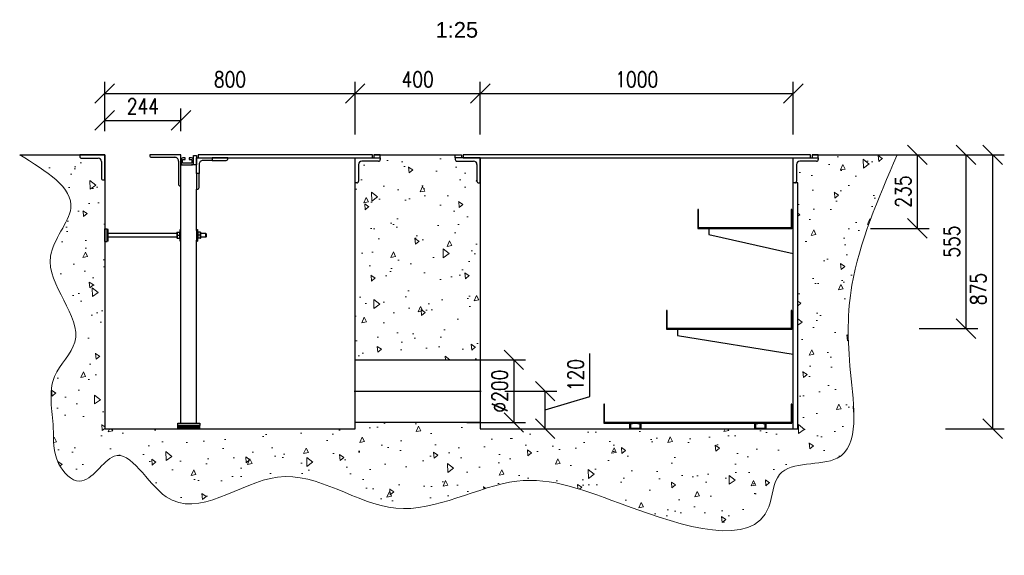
# Model space of a CAD drawing. Header units: millimetres. Extents: x 2241524 to 2686701, y -1965833 to -1461615.
# Tile 131 of 143: x 2332242 to 2335388, y -1946547 to -1944836. Entities that reach past the tile are written whole.
import ezdxf
from ezdxf.enums import TextEntityAlignment as Align

# ---------------------------------------------------------------- set-up
doc = ezdxf.new("R2010")
doc.units = ezdxf.units.MM
doc.header["$LTSCALE"] = 100
doc.linetypes.add('HIDDEN', pattern=[9.525, 6.35, -3.175])
doc.layers.get('Defpoints').update_dxf_attribs({"color": 132})
for name, color, linetype, lineweight in [('CA_PODLAHA KOTY', 12, 'Continuous', 25), ('CA_PODLAHA OBRYS', 12, 'Continuous', 25), ('CA_SRAFY', 9, 'Continuous', 13)]:
    doc.layers.add(name, color=color, linetype=linetype, lineweight=lineweight)
doc.styles.add('ROMANS', font='romans.shx', dxfattribs={"width": 0.8})
doc.styles.get("Standard").update_dxf_attribs({"font": 'arial.ttf', "width": 0.8})
doc.dimstyles.new('CA_25', dxfattribs={"dimscale": 25, "dimtxt": 2, "dimasz": 2.5, "dimexe": 1.5, "dimexo": 3, "dimgap": 0.8, "dimtad": 1, "dimdec": 1, "dimrnd": 1, "dimdsep": 46, "dimtxsty": 'ROMANS', "dimblk1": 'OBLIQUE', "dimblk2": 'OBLIQUE', "dimsah": 1, "dimcen": -2.5, "dimclrd": 256, "dimclre": 256, "dimclrt": 256, "dimadec": 0, "dimazin": 2, "dimtfac": 0.714286, "dimtdec": 1, "dimtmove": 1, "dimatfit": 3, "dimldrblk": 'DOTSMALL', "dimfxl": 6, "dimfxlon": 1, "dimtvp": 1.142857, "dimtolj": 1, "dimarcsym": 0})

# ---------------------------------------------------------------- blocks, each defined once
blk = doc.blocks.new('_Oblique')
at = {"color": 0, "linetype": 'ByBlock', "lineweight": -2}
blk.add_line((-0.5, -0.5), (0.5, 0.5), dxfattribs=at)
blk = doc.blocks.new('*D1604')
at = {"layer": 'CA_PODLAHA KOTY', "lineweight": -2, "transparency": 16777216}
for p, q in [((2332513.5, -1945193), (2332513.5, -1945120.5)), ((2332757, -1945193), (2332757, -1945120.5)), ((2332513.5, -1945158), (2332757, -1945158))]:
    blk.add_line(p, q, dxfattribs=at)
at = {"layer": 'Defpoints', "color": 0, "transparency": 16777216}
for p in [(2332757, -1945158), (2332513.5, -1945268), (2332757, -1945268)]:
    blk.add_point(p, dxfattribs=at)
at = {"layer": 'CA_PODLAHA KOTY', "lineweight": -2, "transparency": 16777216, "xscale": 62.5, "yscale": 62.5, "zscale": 62.5, "rotation": 180}
blk.add_blockref('_Oblique', (2332513.5, -1945158), dxfattribs=at)
at = {"layer": 'CA_PODLAHA KOTY', "lineweight": -2, "transparency": 16777216, "xscale": 62.5, "yscale": 62.5, "zscale": 62.5}
blk.add_blockref('_Oblique', (2332757, -1945158), dxfattribs=at)
at = {"layer": 'CA_PODLAHA KOTY', "transparency": 16777216, "insert": (2332635.3, -1945113), "char_height": 50, "attachment_point": 5, "style": 'ROMANS'}
blk.add_mtext('\\A1;244', dxfattribs=at)
blk = doc.blocks.new('_DotSmall')
at = {"color": 0, "linetype": 'ByBlock', "const_width": 0.5}
blk.add_lwpolyline([(-0.0625, 0, 1), (0.0625, 0, 1)], format="xyb", close=True, dxfattribs=at)
blk = doc.blocks.new('*D1605')
at = {"layer": 'CA_PODLAHA KOTY', "lineweight": -2, "transparency": 16777216}
for p, q in [((2334984.5, -1945268), (2335147.5, -1945268)), ((2335110, -1945268), (2335110, -1945503)), ((2334960, -1945503), (2335147.5, -1945503))]:
    blk.add_line(p, q, dxfattribs=at)
at = {"layer": 'Defpoints', "color": 0, "transparency": 16777216}
for p in [(2334909.5, -1945268), (2334708.5, -1945503), (2335110, -1945503)]:
    blk.add_point(p, dxfattribs=at)
at = {"layer": 'CA_PODLAHA KOTY', "lineweight": -2, "transparency": 16777216, "xscale": 62.5, "yscale": 62.5, "zscale": 62.5}
for p, rotation in [((2335110, -1945268), 90), ((2335110, -1945503), 270)]:
    blk.add_blockref('_Oblique', p, dxfattribs=dict(at, rotation=rotation))
at = {"layer": 'CA_PODLAHA KOTY', "transparency": 16777216, "insert": (2335065, -1945385.5), "char_height": 50, "attachment_point": 5, "rotation": 90, "style": 'ROMANS'}
blk.add_mtext('\\A1;235', dxfattribs=at)
blk = doc.blocks.new('*D1606')
at = {"layer": 'CA_PODLAHA KOTY', "lineweight": -2, "transparency": 16777216}
for p, q in [((2335115.5, -1945268), (2335303, -1945268)), ((2335265.5, -1945268), (2335265.5, -1945823)), ((2335115.5, -1945823), (2335303, -1945823))]:
    blk.add_line(p, q, dxfattribs=at)
at = {"layer": 'Defpoints', "color": 0, "transparency": 16777216}
for p in [(2334793.5, -1945268), (2334706.5, -1945823), (2335265.5, -1945823)]:
    blk.add_point(p, dxfattribs=at)
at = {"layer": 'CA_PODLAHA KOTY', "lineweight": -2, "transparency": 16777216, "xscale": 62.5, "yscale": 62.5, "zscale": 62.5}
for p, rotation in [((2335265.5, -1945268), 90), ((2335265.5, -1945823), 270)]:
    blk.add_blockref('_Oblique', p, dxfattribs=dict(at, rotation=rotation))
at = {"layer": 'CA_PODLAHA KOTY', "transparency": 16777216, "insert": (2335220.5, -1945545.5), "char_height": 50, "attachment_point": 5, "rotation": 90, "style": 'ROMANS'}
blk.add_mtext('\\A1;555', dxfattribs=at)
blk = doc.blocks.new('*D1607')
at = {"layer": 'CA_PODLAHA KOTY', "lineweight": -2, "transparency": 16777216}
for p, q in [((2335200.4, -1945268), (2335387.9, -1945268)), ((2335350.4, -1945268), (2335350.4, -1946143)), ((2335200.4, -1946143), (2335387.9, -1946143))]:
    blk.add_line(p, q, dxfattribs=at)
at = {"layer": 'Defpoints', "color": 0, "transparency": 16777216}
for p in [(2334909.5, -1945268), (2334728.5, -1946143), (2335350.4, -1946143)]:
    blk.add_point(p, dxfattribs=at)
at = {"layer": 'CA_PODLAHA KOTY', "lineweight": -2, "transparency": 16777216, "xscale": 62.5, "yscale": 62.5, "zscale": 62.5}
for p, rotation in [((2335350.4, -1945268), 90), ((2335350.4, -1946143), 270)]:
    blk.add_blockref('_Oblique', p, dxfattribs=dict(at, rotation=rotation))
at = {"layer": 'CA_PODLAHA KOTY', "transparency": 16777216, "insert": (2335305.4, -1945696.8), "char_height": 50, "attachment_point": 5, "rotation": 90, "style": 'ROMANS'}
blk.add_mtext('\\A1;875', dxfattribs=at)
blk = doc.blocks.new('*D1608')
at = {"layer": 'CA_PODLAHA KOTY', "lineweight": -2, "transparency": 16777216}
for p, q in [((2334063.1, -1946040.2), (2334063.1, -1945903.1)), ((2333791.5, -1946023), (2333958.1, -1946023)), ((2333920.6, -1946143), (2333920.6, -1946023)), ((2333920.6, -1946083), (2334063.1, -1946040.2)), ((2333875.6, -1946143), (2333958.1, -1946143))]:
    blk.add_line(p, q, dxfattribs=at)
at = {"layer": 'Defpoints', "color": 0, "transparency": 16777216}
for p in [(2333716.5, -1946023), (2333920.6, -1946023), (2333800.6, -1946143)]:
    blk.add_point(p, dxfattribs=at)
at = {"layer": 'CA_PODLAHA KOTY', "lineweight": -2, "transparency": 16777216, "xscale": 62.5, "yscale": 62.5, "zscale": 62.5}
for p, rotation in [((2333920.6, -1946023), 90), ((2333920.6, -1946143), 270)]:
    blk.add_blockref('_Oblique', p, dxfattribs=dict(at, rotation=rotation))
at = {"layer": 'CA_PODLAHA KOTY', "transparency": 16777216, "insert": (2334018.1, -1945971.6), "char_height": 50, "attachment_point": 5, "rotation": 90, "style": 'ROMANS'}
blk.add_mtext('\\A1;120', dxfattribs=at)
blk = doc.blocks.new('*D1609')
at = {"layer": 'CA_PODLAHA KOTY', "lineweight": -2, "transparency": 16777216}
for p, q in [((2333670.6, -1945923), (2333858.1, -1945923)), ((2333820.6, -1945923), (2333820.6, -1946123)), ((2333670.6, -1946123), (2333858.1, -1946123))]:
    blk.add_line(p, q, dxfattribs=at)
at = {"layer": 'Defpoints', "color": 0, "transparency": 16777216}
for p in [(2333572.3, -1945923), (2333572.3, -1946123), (2333820.6, -1946123)]:
    blk.add_point(p, dxfattribs=at)
at = {"layer": 'CA_PODLAHA KOTY', "lineweight": -2, "transparency": 16777216, "xscale": 62.5, "yscale": 62.5, "zscale": 62.5}
for p, rotation in [((2333820.6, -1945923), 90), ((2333820.6, -1946123), 270)]:
    blk.add_blockref('_Oblique', p, dxfattribs=dict(at, rotation=rotation))
at = {"layer": 'CA_PODLAHA KOTY', "transparency": 16777216, "insert": (2333775.6, -1946023), "char_height": 50, "attachment_point": 5, "rotation": 90, "style": 'ROMANS'}
blk.add_mtext('\\A1;Ø200', dxfattribs=at)
blk = doc.blocks.new('*D1610')
at = {"layer": 'CA_PODLAHA KOTY', "lineweight": -2, "transparency": 16777216}
for p, q in [((2332513.5, -1945193), (2332513.5, -1945034.7)), ((2333313.5, -1945203), (2333313.5, -1945034.7)), ((2332513.5, -1945072.2), (2333313.5, -1945072.2))]:
    blk.add_line(p, q, dxfattribs=at)
at = {"layer": 'Defpoints', "color": 0, "transparency": 16777216}
for p in [(2333313.5, -1945072.2), (2332513.5, -1945268), (2333313.5, -1945278)]:
    blk.add_point(p, dxfattribs=at)
at = {"layer": 'CA_PODLAHA KOTY', "lineweight": -2, "transparency": 16777216, "xscale": 62.5, "yscale": 62.5, "zscale": 62.5, "rotation": 180}
blk.add_blockref('_Oblique', (2332513.5, -1945072.2), dxfattribs=at)
at = {"layer": 'CA_PODLAHA KOTY', "lineweight": -2, "transparency": 16777216, "xscale": 62.5, "yscale": 62.5, "zscale": 62.5}
blk.add_blockref('_Oblique', (2333313.5, -1945072.2), dxfattribs=at)
at = {"layer": 'CA_PODLAHA KOTY', "transparency": 16777216, "insert": (2332913.5, -1945027.2), "char_height": 50, "attachment_point": 5, "style": 'ROMANS'}
blk.add_mtext('\\A1;800', dxfattribs=at)
blk = doc.blocks.new('*D1611')
at = {"layer": 'CA_PODLAHA KOTY', "lineweight": -2, "transparency": 16777216}
for p, q in [((2333313.5, -1945203), (2333313.5, -1945034.7)), ((2333713.5, -1945203), (2333713.5, -1945034.7)), ((2333313.5, -1945072.2), (2333713.5, -1945072.2))]:
    blk.add_line(p, q, dxfattribs=at)
at = {"layer": 'Defpoints', "color": 0, "transparency": 16777216}
for p in [(2333713.5, -1945072.2), (2333313.5, -1945278), (2333713.5, -1945278)]:
    blk.add_point(p, dxfattribs=at)
at = {"layer": 'CA_PODLAHA KOTY', "lineweight": -2, "transparency": 16777216, "xscale": 62.5, "yscale": 62.5, "zscale": 62.5, "rotation": 180}
blk.add_blockref('_Oblique', (2333313.5, -1945072.2), dxfattribs=at)
at = {"layer": 'CA_PODLAHA KOTY', "lineweight": -2, "transparency": 16777216, "xscale": 62.5, "yscale": 62.5, "zscale": 62.5}
blk.add_blockref('_Oblique', (2333713.5, -1945072.2), dxfattribs=at)
at = {"layer": 'CA_PODLAHA KOTY', "transparency": 16777216, "insert": (2333513.5, -1945027.2), "char_height": 50, "attachment_point": 5, "style": 'ROMANS'}
blk.add_mtext('\\A1;400', dxfattribs=at)
blk = doc.blocks.new('*D1612')
at = {"layer": 'CA_PODLAHA KOTY', "lineweight": -2, "transparency": 16777216}
for p, q in [((2333713.5, -1945203), (2333713.5, -1945034.7)), ((2334713.5, -1945203), (2334713.5, -1945034.7)), ((2333713.5, -1945072.2), (2334713.5, -1945072.2))]:
    blk.add_line(p, q, dxfattribs=at)
at = {"layer": 'Defpoints', "color": 0, "transparency": 16777216}
for p in [(2334713.5, -1945072.2), (2333713.5, -1945278), (2334713.5, -1945278)]:
    blk.add_point(p, dxfattribs=at)
at = {"layer": 'CA_PODLAHA KOTY', "lineweight": -2, "transparency": 16777216, "xscale": 62.5, "yscale": 62.5, "zscale": 62.5, "rotation": 180}
blk.add_blockref('_Oblique', (2333713.5, -1945072.2), dxfattribs=at)
at = {"layer": 'CA_PODLAHA KOTY', "lineweight": -2, "transparency": 16777216, "xscale": 62.5, "yscale": 62.5, "zscale": 62.5}
blk.add_blockref('_Oblique', (2334713.5, -1945072.2), dxfattribs=at)
at = {"layer": 'CA_PODLAHA KOTY', "transparency": 16777216, "insert": (2334213.5, -1945027.2), "char_height": 50, "attachment_point": 5, "style": 'ROMANS'}
blk.add_mtext('\\A1;1000', dxfattribs=at)

msp = doc.modelspace()

# ---------------------------------------------------------------- hatches: boundary and pattern name
at = {"layer": 'CA_SRAFY'}
h = msp.add_hatch(dxfattribs=at)
h.set_pattern_fill('AR-CONC', color=256, angle=45)
h.set_pattern_definition([(95, (2259348.6, -1972822.98), (140.09465, 117.55338), [19.05, -209.55]), (40, (2259348.6, -1972822.98), (-160.01845, 110.17673), [15.24, -167.6406]), (145.45144, (2259360.28, -1972813.18), (-19.9238, 227.7301), [16.19, -178.09024]), (91.1842, (2259312.68, -1972787.06), (221.41024, 161.9534), [28.575, -314.325]), (141.63556, (2259331.13, -1972773.56), (-7.0866, 342.8268), [24.285, -267.1356]), (36.18415, (2259312.68, -1972787.06), (-7.0866, 342.8268), [22.86, -251.4597]), (66, (2259339.62, -1972778.08), (179.51998, 34.89515), [19.05, -209.55]), (11, (2259339.62, -1972778.08), (-86.53993, 173.9412), [15.24, -167.64]), (116.45145, (2259354.58, -1972775.17), (92.98005, 208.83634), [16.19, -178.08994]), (82.5, (2259348.604, -1972822.976), (-57.60547, 61.973414), [0, -165.608, 0, -170.18, 0, -168.275]), (52.5, (2259348.6, -1972822.98), (-23.58973, 118.087), [0, -97.028, 0, -161.798, 0, -64.135]), (12.5, (2259308.55, -1972863.03), (99.927863, 91.826196), [0, -63.5, 0, -198.12, 0, -262.89]), (2.5, (2259290.59, -1972880.99), (86.7639, 122.7224), [0, -82.55, 0, -131.572, 0, -186.69])])
edge = h.paths.add_edge_path()
edge.add_line((2332513.54354, -1945347.96301), (2332508.2102, -1945347.96301))
edge.add_ellipse((2332508.2102, -1945342.62967), major_axis=(3.77124, 3.77124), ratio=0.9999999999, start_angle=135, end_angle=225, ccw=False)
edge.add_line((2332502.87687, -1945342.62967), (2332502.87687, -1945289.29634))
edge.add_ellipse((2332492.2102, -1945289.29634), major_axis=(-7.54247, 7.54247), ratio=1, start_angle=225, end_angle=315)
edge.add_line((2332492.2102, -1945278.62967), (2332438.87687, -1945278.62967))
edge.add_ellipse((2332438.87687, -1945273.29634), major_axis=(-3.77124, 3.77124), ratio=1, start_angle=45, end_angle=135, ccw=False)
edge.add_line((2332433.54354, -1945273.29634), (2332433.54354, -1945267.96301))
edge.add_line((2332433.54354, -1945267.96301), (2332241.6112, -1945267.96301))
edge.add_spline(control_points=[(2332241.6112, -1945267.96301), (2332327.08854, -1945320.49923), (2332472.75867, -1945410.03123), (2332259.895, -1945627.65318), (2332492.19692, -1945827.21582), (2332320.94572, -1945980.70851), (2332355.96438, -1946125.5264), (2332344.43051, -1946245.74803), (2332449.83079, -1946353.67817), (2332563.63118, -1946140.52599), (2332737.42817, -1946502.6774), (2333085.48584, -1946184.0134), (2333438.57839, -1946490.82515), (2333830.84537, -1946249.65257), (2334172.59363, -1946392.9848), (2334640.9578, -1946547.21904), (2334651.55775, -1946234.80519), (2334941.83106, -1946288.82887), (2334886.16357, -1945940.08719), (2334886.01434, -1945636.56482), (2334984.87353, -1945408.0478), (2335045.47588, -1945267.96301)], knot_values=[0, 0, 0, 0, 236.2411665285, 402.601171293, 687.501209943, 815.2138884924, 979.2944405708, 1094.9761254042, 1182.3176387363, 1318.3378446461, 1529.0675113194, 1890.7711854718, 2281.4349992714, 2677.4342515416, 3040.4154231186, 3491.6677369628, 3600.8695591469, 3791.5608607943, 4069.0337254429, 4347.4758763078, 4788.5538783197, 4788.5538783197, 4788.5538783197, 4788.5538783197], degree=3, periodic=0)
edge.add_line((2335045.47588, -1945267.96301), (2334793.54354, -1945267.96301))
edge.add_line((2334793.54354, -1945267.96301), (2334793.54354, -1945277.96301))
edge.add_line((2334793.54354, -1945277.96301), (2334793.54354, -1945283.29634))
edge.add_ellipse((2334788.2102, -1945283.29634), major_axis=(3.77124, 3.77124), ratio=1, start_angle=225, end_angle=315, ccw=False)
edge.add_line((2334788.2102, -1945288.62967), (2334734.87687, -1945288.62967))
edge.add_ellipse((2334734.87687, -1945299.29634), major_axis=(7.54247, 7.54247), ratio=1, start_angle=45, end_angle=135)
edge.add_line((2334724.2102, -1945299.29634), (2334724.2102, -1945352.62967))
edge.add_ellipse((2334718.87687, -1945352.62967), major_axis=(-3.77124, 3.77124), ratio=0.9999999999, start_angle=135, end_angle=225, ccw=False)
edge.add_line((2334718.87687, -1945357.96301), (2334728.54354, -1945357.96301))
edge.add_line((2334728.54354, -1945357.96301), (2334728.54354, -1946142.96301))
edge.add_line((2334728.54354, -1946142.96301), (2334626.04354, -1946142.96301))
edge.add_line((2334626.04354, -1946142.96301), (2334591.04354, -1946142.96301))
edge.add_line((2334591.04354, -1946142.96301), (2333713.54354, -1946142.96301))
edge.add_line((2333713.54354, -1946142.96301), (2333713.54354, -1946122.96301))
edge.add_line((2333713.54354, -1946122.96301), (2333313.54354, -1946122.96301))
edge.add_line((2333313.54354, -1946122.96301), (2333313.54354, -1946142.96301))
edge.add_line((2333313.54354, -1946142.96301), (2332513.54354, -1946142.96301))
edge.add_line((2332513.54354, -1946142.96301), (2332513.54354, -1945347.96301))
edge = h.paths.add_edge_path(flags=17)
edge.add_line((2333713.54354, -1945357.96301), (2333708.2102, -1945357.96301))
edge.add_ellipse((2333708.2102, -1945352.62967), major_axis=(3.77124, 3.77124), ratio=0.9999999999, start_angle=135, end_angle=225, ccw=False)
edge.add_line((2333702.87687, -1945352.62967), (2333702.87687, -1945299.29634))
edge.add_ellipse((2333692.2102, -1945299.29634), major_axis=(-7.54247, 7.54247), ratio=1, start_angle=225, end_angle=315)
edge.add_line((2333692.2102, -1945288.62967), (2333638.87687, -1945288.62967))
edge.add_ellipse((2333638.87687, -1945283.29634), major_axis=(-3.77124, 3.77124), ratio=1, start_angle=45, end_angle=135, ccw=False)
edge.add_line((2333633.54354, -1945283.29634), (2333633.54354, -1945277.96301))
edge.add_line((2333633.54354, -1945277.96301), (2333633.54354, -1945267.96301))
edge.add_line((2333633.54354, -1945267.96301), (2333393.54354, -1945267.96301))
edge.add_line((2333393.54354, -1945267.96301), (2333393.54354, -1945277.96301))
edge.add_line((2333393.54354, -1945277.96301), (2333393.54354, -1945283.29634))
edge.add_ellipse((2333388.2102, -1945283.29634), major_axis=(3.77124, 3.77124), ratio=1, start_angle=225, end_angle=315, ccw=False)
edge.add_line((2333388.2102, -1945288.62967), (2333334.87687, -1945288.62967))
edge.add_ellipse((2333334.87687, -1945299.29634), major_axis=(7.54247, 7.54247), ratio=1, start_angle=45, end_angle=135)
edge.add_line((2333324.2102, -1945299.29634), (2333324.2102, -1945352.62967))
edge.add_ellipse((2333318.87687, -1945352.62967), major_axis=(-3.77124, 3.77124), ratio=0.9999999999, start_angle=135, end_angle=225, ccw=False)
edge.add_line((2333318.87687, -1945357.96301), (2333313.54354, -1945357.96301))
edge.add_line((2333313.54354, -1945357.96301), (2333313.54354, -1945922.96301))
edge.add_line((2333313.54354, -1945922.96301), (2333713.54354, -1945922.96301))
edge.add_line((2333713.54354, -1945922.96301), (2333713.54354, -1945357.96301))

# ---------------------------------------------------------------- linework, layer by layer
at = {"layer": 'CA_PODLAHA OBRYS', "linetype": 'ByBlock'}
for p, q in [((2332241.6112, -1945267.96301), (2332513.54354, -1945267.96301)), ((2332513.54354, -1945267.96301), (2332513.54354, -1946142.96301)), ((2333373.54354, -1945267.96301), (2333653.54354, -1945267.96301)), ((2333713.54354, -1945277.96301), (2333713.54354, -1946142.96301)), ((2334713.54354, -1946142.96301), (2334713.54354, -1945277.96301)), ((2334773.54354, -1945267.96301), (2335045.47588, -1945267.96301)), ((2333313.54354, -1946142.96301), (2333313.54354, -1945357.96301)), ((2334728.54354, -1945357.96301), (2334713.54354, -1945357.96301)), ((2334728.54354, -1946142.96301), (2334728.54354, -1945357.96301)), ((2332513.54354, -1946142.96301), (2333313.54354, -1946142.96301)), ((2333713.54354, -1946142.96301), (2334713.54354, -1946142.96301)), ((2334626.04354, -1946142.96301), (2334728.54354, -1946142.96301))]:
    msp.add_line(p, q, dxfattribs=at)
at = {"layer": 'CA_PODLAHA OBRYS'}
for p, q in [((2332513.54354, -1945267.96301), (2332433.54354, -1945267.96301)), ((2332433.54354, -1945267.96301), (2332433.54354, -1945273.29634)), ((2332438.87687, -1945278.62967), (2332492.2102, -1945278.62967)), ((2332513.54354, -1945347.96301), (2332513.54354, -1945267.96301)), ((2332757.04354, -1945267.96301), (2332657.04354, -1945267.96301)), ((2332657.04354, -1945267.96301), (2332657.04354, -1945269.96301)), ((2332663.04354, -1945275.96301), (2332737.04354, -1945275.96301)), ((2332757.04354, -1945367.96301), (2332757.04354, -1945267.96301)), ((2332757.04354, -1945283.96301), (2332757.04354, -1945293.96301)), ((2332762.04354, -1945294.96301), (2332762.04354, -1945282.96301)), ((2332762.04354, -1945282.96301), (2332770.79354, -1945282.96301)), ((2332770.79354, -1945277.96301), (2332763.04354, -1945277.96301)), ((2332770.79354, -1945282.96301), (2332770.79354, -1945277.96301)), ((2332791.04354, -1945277.96301), (2332783.29354, -1945277.96301)), ((2332783.29354, -1945277.96301), (2332783.29354, -1945282.96301)), ((2332783.29354, -1945282.96301), (2332792.04354, -1945282.96301)), ((2332792.04354, -1945282.96301), (2332792.04354, -1945294.96301)), ((2332797.04354, -1945283.96301), (2332797.04354, -1945269.96301)), ((2332797.04354, -1945269.96301), (2332807.04354, -1945269.96301)), ((2332797.04354, -1945293.96301), (2332797.04354, -1945283.96301)), ((2332807.04354, -1945269.96301), (2332807.04354, -1945299.96301)), ((2332807.04354, -1945277.96301), (2332857.04354, -1945277.96301)), ((2332807.04354, -1945327.96301), (2332807.04354, -1945277.96301)), ((2333368.54354, -1945267.96301), (2332812.04354, -1945267.96301)), ((2332812.04354, -1945267.96301), (2332812.04354, -1945277.96301)), ((2332812.04354, -1945277.96301), (2333368.54354, -1945277.96301)), ((2332907.04354, -1945277.96301), (2332857.04354, -1945277.96301)), ((2332857.04354, -1945277.96301), (2332857.04354, -1945285.96301)), ((2332907.04354, -1945279.96301), (2332907.04354, -1945277.96301)), ((2333313.54354, -1945277.96301), (2333393.54354, -1945277.96301)), ((2333313.54354, -1945357.96301), (2333313.54354, -1945277.96301)), ((2333368.54354, -1945277.96301), (2333368.54354, -1945267.96301)), ((2333393.54354, -1945267.96301), (2333373.54354, -1945267.96301)), ((2333373.54354, -1945267.96301), (2333373.54354, -1945277.96301)), ((2333373.54354, -1945277.96301), (2333393.54354, -1945277.96301)), ((2333393.54354, -1945277.96301), (2333393.54354, -1945267.96301)), ((2333393.54354, -1945277.96301), (2333393.54354, -1945283.29634)), ((2333633.54354, -1945277.96301), (2333633.54354, -1945267.96301)), ((2333633.54354, -1945267.96301), (2333653.54354, -1945267.96301)), ((2333713.54354, -1945277.96301), (2333633.54354, -1945277.96301)), ((2333633.54354, -1945277.96301), (2333633.54354, -1945283.29634)), ((2333653.54354, -1945277.96301), (2333633.54354, -1945277.96301)), ((2333653.54354, -1945267.96301), (2333653.54354, -1945277.96301)), ((2334768.54354, -1945267.96301), (2333658.54354, -1945267.96301)), ((2333658.54354, -1945267.96301), (2333658.54354, -1945277.96301)), ((2333658.54354, -1945277.96301), (2334768.54354, -1945277.96301)), ((2333713.54354, -1945357.96301), (2333713.54354, -1945277.96301)), ((2334713.54354, -1945277.96301), (2334793.54354, -1945277.96301)), ((2334713.54354, -1945357.96301), (2334713.54354, -1945277.96301)), ((2334768.54354, -1945277.96301), (2334768.54354, -1945267.96301)), ((2334793.54354, -1945267.96301), (2334773.54354, -1945267.96301)), ((2334773.54354, -1945267.96301), (2334773.54354, -1945277.96301)), ((2334773.54354, -1945277.96301), (2334793.54354, -1945277.96301)), ((2334793.54354, -1945277.96301), (2334793.54354, -1945267.96301)), ((2334793.54354, -1945277.96301), (2334793.54354, -1945283.29634)), ((2332502.87687, -1945289.29634), (2332502.87687, -1945342.62967)), ((2332749.04354, -1945287.96301), (2332749.04354, -1945361.96301)), ((2332757.04354, -1945299.96301), (2332763.04354, -1945299.96301)), ((2332792.04354, -1945294.96301), (2332762.04354, -1945294.96301)), ((2332763.04354, -1945299.96301), (2332791.04354, -1945299.96301)), ((2332797.04354, -1945299.96301), (2332791.04354, -1945299.96301)), ((2332797.04354, -1945299.96301), (2332797.04354, -1945293.96301)), ((2332807.04354, -1945299.96301), (2332797.04354, -1945299.96301)), ((2332815.04354, -1945297.96301), (2332815.04354, -1945327.96301)), ((2332857.04354, -1945285.96301), (2332827.04354, -1945285.96301)), ((2332857.04354, -1945285.96301), (2332901.04354, -1945285.96301)), ((2333324.2102, -1945299.29634), (2333324.2102, -1945352.62967)), ((2333388.2102, -1945288.62967), (2333334.87687, -1945288.62967)), ((2333638.87687, -1945288.62967), (2333692.2102, -1945288.62967)), ((2333702.87687, -1945299.29634), (2333702.87687, -1945352.62967)), ((2334724.2102, -1945299.29634), (2334724.2102, -1945352.62967)), ((2334788.2102, -1945288.62967), (2334734.87687, -1945288.62967)), ((2332508.2102, -1945347.96301), (2332513.54354, -1945347.96301)), ((2332807.04354, -1945327.96301), (2332807.04354, -1945377.96301)), ((2332815.04354, -1945327.96301), (2332807.04354, -1945327.96301)), ((2332815.04354, -1945371.96301), (2332815.04354, -1945327.96301)), ((2332755.04354, -1945367.96301), (2332757.04354, -1945367.96301)), ((2332757.04354, -1945509.39863), (2332757.04354, -1945367.96301)), ((2332807.04354, -1945509.39863), (2332807.04354, -1945377.96301)), ((2332807.04354, -1945377.96301), (2332809.04354, -1945377.96301)), ((2333318.87687, -1945357.96301), (2333313.54354, -1945357.96301)), ((2333708.2102, -1945357.96301), (2333713.54354, -1945357.96301)), ((2334718.87687, -1945357.96301), (2334713.54354, -1945357.96301)), ((2332513.54354, -1945504.96301), (2332521.54354, -1945504.96301)), ((2332513.54354, -1945544.96301), (2332513.54354, -1945504.96301)), ((2332521.54354, -1945544.96301), (2332521.54354, -1945504.96301)), ((2334443.54354, -1945502.96301), (2334443.54354, -1945522.96301)), ((2334713.54354, -1945502.96301), (2334693.54354, -1945502.96301)), ((2334713.54354, -1945582.96301), (2334713.54354, -1945502.96301)), ((2332524.54354, -1945506.46301), (2332521.54354, -1945506.46301)), ((2332524.54354, -1945543.46301), (2332524.54354, -1945506.46301)), ((2332744.04354, -1945518.96301), (2332524.54354, -1945518.96301)), ((2332744.04354, -1945530.96301), (2332524.54354, -1945530.96301)), ((2332744.04354, -1945516.36301), (2332744.56315, -1945515.46301)), ((2332744.04354, -1945516.36301), (2332744.04354, -1945533.56301)), ((2332744.04354, -1945533.56301), (2332744.56315, -1945534.46301)), ((2332744.56315, -1945515.46301), (2332745.41166, -1945515.46301)), ((2332745.41166, -1945534.46301), (2332744.56315, -1945534.46301)), ((2332745.41166, -1945515.46301), (2332752.67542, -1945515.46301)), ((2332745.41166, -1945524.96301), (2332752.67542, -1945524.96301)), ((2332745.41166, -1945534.46301), (2332752.67542, -1945534.46301)), ((2332752.67542, -1945515.46301), (2332753.52392, -1945515.46301)), ((2332753.52392, -1945534.46301), (2332752.67542, -1945534.46301)), ((2332754.04354, -1945516.36301), (2332753.52392, -1945515.46301)), ((2332754.04354, -1945533.56301), (2332753.52392, -1945534.46301)), ((2332754.04354, -1945543.46301), (2332754.04354, -1945506.46301)), ((2332757.04354, -1945506.46301), (2332754.04354, -1945506.46301)), ((2332757.04354, -1945540.52739), (2332757.04354, -1945509.39863)), ((2332807.04354, -1945506.46301), (2332810.04354, -1945506.46301)), ((2332807.04354, -1945509.39863), (2332807.04354, -1945540.52739)), ((2332810.04354, -1945506.46301), (2332810.04354, -1945543.46301)), ((2332810.04354, -1945516.36301), (2332810.56315, -1945515.46301)), ((2332810.04354, -1945533.56301), (2332810.56315, -1945534.46301)), ((2332810.56315, -1945515.46301), (2332811.41166, -1945515.46301)), ((2332811.41166, -1945534.46301), (2332810.56315, -1945534.46301)), ((2332818.67542, -1945515.46301), (2332811.41166, -1945515.46301)), ((2332818.67542, -1945524.96301), (2332811.41166, -1945524.96301)), ((2332818.67542, -1945534.46301), (2332811.41166, -1945534.46301)), ((2332818.67542, -1945515.46301), (2332819.52392, -1945515.46301)), ((2332819.52392, -1945534.46301), (2332818.67542, -1945534.46301)), ((2332820.04354, -1945516.36301), (2332819.52392, -1945515.46301)), ((2332820.04354, -1945533.56301), (2332819.52392, -1945534.46301)), ((2332820.04354, -1945533.56301), (2332820.04354, -1945516.36301)), ((2332836.54354, -1945518.96301), (2332820.04354, -1945518.96301)), ((2332836.54354, -1945530.96301), (2332820.04354, -1945530.96301)), ((2332836.54354, -1945530.96301), (2332836.54354, -1945518.96301)), ((2332837.54354, -1945519.96301), (2332836.54354, -1945518.96301)), ((2332837.54354, -1945529.96301), (2332836.54354, -1945530.96301)), ((2332837.54354, -1945519.96301), (2332837.54354, -1945529.96301)), ((2334443.54354, -1945522.96301), (2334713.54354, -1945582.96301)), ((2332513.54354, -1945544.96301), (2332521.54354, -1945544.96301)), ((2332524.54354, -1945543.46301), (2332521.54354, -1945543.46301)), ((2332757.04354, -1945543.46301), (2332754.04354, -1945543.46301)), ((2332757.04354, -1946124.96301), (2332757.04354, -1945540.52739)), ((2332807.04354, -1946124.96301), (2332807.04354, -1945540.52739)), ((2332807.04354, -1945543.46301), (2332810.04354, -1945543.46301)), ((2334343.54354, -1945824.96301), (2334343.54354, -1945844.96301)), ((2334343.54354, -1945844.96301), (2334713.54354, -1945904.96301)), ((2334713.54354, -1945824.96301), (2334693.54354, -1945824.96301)), ((2334713.54354, -1945904.96301), (2334713.54354, -1945824.96301)), ((2333313.54354, -1945922.96301), (2333713.54354, -1945922.96301)), ((2333310.54354, -1946022.96301), (2333716.54354, -1946022.96301)), ((2332747.04354, -1946132.96301), (2332747.04354, -1946124.96301)), ((2332747.04354, -1946124.96301), (2332817.04354, -1946124.96301)), ((2332747.04354, -1946132.96301), (2332807.04354, -1946132.96301)), ((2332747.04354, -1946134.96301), (2332747.04354, -1946132.96301)), ((2332817.04354, -1946132.96301), (2332747.04354, -1946132.96301)), ((2332807.04354, -1946134.96301), (2332807.04354, -1946132.96301)), ((2332817.04354, -1946124.96301), (2332817.04354, -1946132.96301)), ((2332817.04354, -1946134.96301), (2332817.04354, -1946132.96301)), ((2333713.54354, -1946122.96301), (2333313.54354, -1946122.96301)), ((2332747.04354, -1946134.96301), (2332807.04354, -1946134.96301)), ((2332747.04354, -1946134.96301), (2332807.04354, -1946134.96301)), ((2332747.04354, -1946136.96301), (2332747.04354, -1946134.96301)), ((2332747.04354, -1946136.96301), (2332807.04354, -1946136.96301)), ((2332747.04354, -1946136.96301), (2332807.04354, -1946136.96301)), ((2332747.04354, -1946138.96301), (2332747.04354, -1946136.96301)), ((2332747.04354, -1946138.96301), (2332807.04354, -1946138.96301)), ((2332747.04354, -1946138.96301), (2332807.04354, -1946138.96301)), ((2332747.04354, -1946140.96301), (2332747.04354, -1946138.96301)), ((2332747.04354, -1946140.96301), (2332807.04354, -1946140.96301)), ((2332747.04354, -1946140.96301), (2332807.04354, -1946140.96301)), ((2332747.04354, -1946142.96301), (2332747.04354, -1946140.96301)), ((2332747.04354, -1946142.96301), (2332807.04354, -1946142.96301)), ((2332807.04354, -1946136.96301), (2332807.04354, -1946134.96301)), ((2332807.04354, -1946134.96301), (2332817.04354, -1946134.96301)), ((2332807.04354, -1946134.96301), (2332817.04354, -1946134.96301)), ((2332807.04354, -1946138.96301), (2332807.04354, -1946136.96301)), ((2332807.04354, -1946136.96301), (2332817.04354, -1946136.96301)), ((2332807.04354, -1946136.96301), (2332817.04354, -1946136.96301)), ((2332807.04354, -1946140.96301), (2332807.04354, -1946138.96301)), ((2332807.04354, -1946138.96301), (2332817.04354, -1946138.96301)), ((2332807.04354, -1946138.96301), (2332817.04354, -1946138.96301)), ((2332807.04354, -1946142.96301), (2332807.04354, -1946140.96301)), ((2332807.04354, -1946140.96301), (2332817.04354, -1946140.96301)), ((2332807.04354, -1946140.96301), (2332817.04354, -1946140.96301)), ((2332807.04354, -1946142.96301), (2332817.04354, -1946142.96301)), ((2332817.04354, -1946136.96301), (2332817.04354, -1946134.96301)), ((2332817.04354, -1946138.96301), (2332817.04354, -1946136.96301)), ((2332817.04354, -1946140.96301), (2332817.04354, -1946138.96301)), ((2332817.04354, -1946142.96301), (2332817.04354, -1946140.96301))]:
    msp.add_line(p, q, dxfattribs=at)
at = {"layer": 'CA_PODLAHA OBRYS', "color": 150}
for p, q in [((2334408.54354, -1945442.96301), (2334408.54354, -1945502.96301)), ((2334410.54354, -1945442.96301), (2334408.54354, -1945442.96301)), ((2334410.54354, -1945500.96301), (2334410.54354, -1945442.96301)), ((2334708.54354, -1945442.96301), (2334706.54354, -1945442.96301)), ((2334706.54354, -1945442.96301), (2334706.54354, -1945500.96301)), ((2334708.54354, -1945502.96301), (2334708.54354, -1945442.96301)), ((2334408.54354, -1945502.96301), (2334708.54354, -1945502.96301)), ((2334706.54354, -1945500.96301), (2334410.54354, -1945500.96301))]:
    msp.add_line(p, q, dxfattribs=at)
at = {"layer": 'CA_PODLAHA OBRYS', "color": 100}
for p, q in [((2334308.54354, -1945764.96301), (2334308.54354, -1945824.96301)), ((2334310.54354, -1945764.96301), (2334308.54354, -1945764.96301)), ((2334310.54354, -1945822.96301), (2334310.54354, -1945764.96301)), ((2334708.54354, -1945764.96301), (2334706.54354, -1945764.96301)), ((2334706.54354, -1945764.96301), (2334706.54354, -1945822.96301)), ((2334708.54354, -1945824.96301), (2334708.54354, -1945764.96301)), ((2334308.54354, -1945824.96301), (2334708.54354, -1945824.96301)), ((2334706.54354, -1945822.96301), (2334310.54354, -1945822.96301))]:
    msp.add_line(p, q, dxfattribs=at)
at = {"layer": 'CA_PODLAHA OBRYS', "color": 140}
for p, q in [((2334108.54354, -1946064.96301), (2334108.54354, -1946124.96301)), ((2334110.54354, -1946064.96301), (2334108.54354, -1946064.96301)), ((2334110.54354, -1946122.96301), (2334110.54354, -1946064.96301)), ((2334708.54354, -1946064.96301), (2334706.54354, -1946064.96301)), ((2334706.54354, -1946064.96301), (2334706.54354, -1946122.96301)), ((2334708.54354, -1946124.96301), (2334708.54354, -1946064.96301)), ((2334108.54354, -1946124.96301), (2334708.54354, -1946124.96301)), ((2334706.54354, -1946122.96301), (2334110.54354, -1946122.96301))]:
    msp.add_line(p, q, dxfattribs=at)
at = {"layer": 'CA_PODLAHA OBRYS', "linetype": 'HIDDEN'}
for p, q in [((2334191.04354, -1946124.96301), (2334200.04354, -1946124.96301)), ((2334191.04354, -1946142.96301), (2334191.04354, -1946124.96301)), ((2334200.04354, -1946126.96301), (2334193.04354, -1946126.96301)), ((2334193.04354, -1946126.96301), (2334193.04354, -1946140.96301)), ((2334200.04354, -1946124.96301), (2334200.04354, -1946126.96301)), ((2334217.04354, -1946126.96301), (2334217.04354, -1946124.96301)), ((2334217.04354, -1946124.96301), (2334226.04354, -1946124.96301)), ((2334224.04354, -1946126.96301), (2334217.04354, -1946126.96301)), ((2334224.04354, -1946140.96301), (2334224.04354, -1946126.96301)), ((2334226.04354, -1946124.96301), (2334226.04354, -1946142.96301)), ((2334591.04354, -1946124.96301), (2334600.04354, -1946124.96301)), ((2334591.04354, -1946142.96301), (2334591.04354, -1946124.96301)), ((2334600.04354, -1946126.96301), (2334593.04354, -1946126.96301)), ((2334593.04354, -1946126.96301), (2334593.04354, -1946140.96301)), ((2334600.04354, -1946124.96301), (2334600.04354, -1946126.96301)), ((2334617.04354, -1946126.96301), (2334617.04354, -1946124.96301)), ((2334617.04354, -1946124.96301), (2334626.04354, -1946124.96301)), ((2334624.04354, -1946126.96301), (2334617.04354, -1946126.96301)), ((2334624.04354, -1946140.96301), (2334624.04354, -1946126.96301)), ((2334626.04354, -1946124.96301), (2334626.04354, -1946142.96301)), ((2334226.04354, -1946142.96301), (2334191.04354, -1946142.96301)), ((2334193.04354, -1946140.96301), (2334224.04354, -1946140.96301)), ((2334626.04354, -1946142.96301), (2334591.04354, -1946142.96301)), ((2334593.04354, -1946140.96301), (2334624.04354, -1946140.96301))]:
    msp.add_line(p, q, dxfattribs=at)
at = {"layer": 'CA_PODLAHA OBRYS'}
for centre, major_axis, ratio, start_param, end_param in [((2332438.87687, -1945273.29634), (-3.77124, 3.77124), 1, 0.7853981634, 2.3561944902), ((2332492.2102, -1945289.29634), (-7.54247, 7.54247), 1, 3.926990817, 5.4977871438), ((2332663.04354, -1945269.96301), (4.24264, 4.24264), 1, 2.3561944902, 3.926990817), ((2332737.04354, -1945287.96301), (8.48528, 8.48528), 1, 5.4977871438, 7.0685834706), ((2332763.04354, -1945283.96301), (-4.24264, 4.24264), 1, -0.7853981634, 0.7853981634), ((2332791.04354, -1945283.96301), (4.24264, 4.24264), 1, 5.4977871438, 7.0685834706), ((2332901.04354, -1945279.96301), (-4.24264, 4.24264), 1, 2.3561944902, 3.926990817), ((2333388.2102, -1945283.29634), (3.77124, 3.77124), 1, 3.926990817, 5.4977871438), ((2333638.87687, -1945283.29634), (-3.77124, 3.77124), 1, 0.7853981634, 2.3561944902), ((2334788.2102, -1945283.29634), (3.77124, 3.77124), 1, 3.926990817, 5.4977871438), ((2332763.04354, -1945293.96301), (4.24264, 4.24264), 1, 2.3561944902, 3.926990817), ((2332791.04354, -1945293.96301), (-4.24264, 4.24264), 1, 2.3561944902, 3.926990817), ((2332827.04354, -1945297.96301), (-8.48528, 8.48528), 1, -0.7853981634, 0.7853981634), ((2333334.87687, -1945299.29634), (7.54247, 7.54247), 1, 0.7853981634, 2.3561944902), ((2333692.2102, -1945299.29634), (-7.54247, 7.54247), 1, 3.926990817, 5.4977871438), ((2334734.87687, -1945299.29634), (7.54247, 7.54247), 1, 0.7853981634, 2.3561944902), ((2332508.2102, -1945342.62967), (3.77124, 3.77124), 0.9999999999, 2.3561944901, 3.926990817), ((2332755.04354, -1945361.96301), (4.24264, 4.24264), 1, 2.3561944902, 3.926990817), ((2332809.04354, -1945371.96301), (-4.24264, 4.24264), 1, 2.3561944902, 3.926990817), ((2333318.87687, -1945352.62967), (-3.77124, 3.77124), 0.9999999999, 2.3561944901, 3.926990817), ((2333708.2102, -1945352.62967), (3.77124, 3.77124), 0.9999999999, 2.3561944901, 3.926990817), ((2334718.87687, -1945352.62967), (-3.77124, 3.77124), 0.9999999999, 2.3561944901, 3.926990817)]:
    msp.add_ellipse(centre, major_axis=major_axis, ratio=ratio, start_param=start_param, end_param=end_param, dxfattribs=at)
for points in [[(2332745.41166, -1945515.46301), (2332743.82832, -1945520.21301), (2332745.41166, -1945524.96301)], [(2332745.41166, -1945524.96301), (2332743.82832, -1945529.71301), (2332745.41166, -1945534.46301)], [(2332752.67542, -1945524.96301), (2332754.25875, -1945520.21301), (2332752.67542, -1945515.46301)], [(2332752.67542, -1945534.46301), (2332754.25875, -1945529.71301), (2332752.67542, -1945524.96301)], [(2332811.41166, -1945515.46301), (2332809.82832, -1945520.21301), (2332811.41166, -1945524.96301)], [(2332811.41166, -1945524.96301), (2332809.82832, -1945529.71301), (2332811.41166, -1945534.46301)], [(2332818.67542, -1945524.96301), (2332820.25875, -1945520.21301), (2332818.67542, -1945515.46301)], [(2332818.67542, -1945534.46301), (2332820.25875, -1945529.71301), (2332818.67542, -1945524.96301)]]:
    msp.add_rational_spline(points, [1, 1.15470053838, 1], degree=2, dxfattribs=at)
at = {"layer": 'CA_SRAFY', "linetype": 'ByBlock'}
msp.add_open_spline([(2332241.6112, -1945267.96301), (2332327.08854, -1945320.49923), (2332472.75867, -1945410.03123), (2332259.895, -1945627.65318), (2332492.19692, -1945827.21582), (2332320.94572, -1945980.70851), (2332355.96438, -1946125.5264), (2332344.43051, -1946245.74803), (2332449.83079, -1946353.67817), (2332563.63118, -1946140.52599), (2332737.42817, -1946502.6774), (2333085.48584, -1946184.0134), (2333438.57839, -1946490.82515), (2333830.84537, -1946249.65257), (2334172.59363, -1946392.9848), (2334640.9578, -1946547.21904), (2334651.55775, -1946234.80519), (2334941.83106, -1946288.82887), (2334886.16357, -1945940.08719), (2334886.01434, -1945636.56482), (2334984.87353, -1945408.0478), (2335045.47588, -1945267.96301)], degree=3, knots=[0, 0, 0, 0, 236.2411665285, 402.601171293, 687.501209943, 815.2138884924, 979.2944405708, 1094.9761254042, 1182.3176387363, 1318.3378446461, 1529.0675113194, 1890.7711854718, 2281.4349992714, 2677.4342515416, 3040.4154231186, 3491.6677369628, 3600.8695591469, 3791.5608607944, 4069.0337254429, 4347.4758763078, 4788.5538783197, 4788.5538783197, 4788.5538783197, 4788.5538783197], dxfattribs=at)

# ---------------------------------------------------------------- texts
at = {"layer": 'CA_PODLAHA OBRYS', "width": 1}
msp.add_text('1:25', height=50, dxfattribs=at).set_placement((2333638.54323, -1944868.82881), align=Align.MIDDLE)

# ---------------------------------------------------------------- dimensions: what is measured, and where the dimension line sits
at = {"layer": 'CA_PODLAHA KOTY'}
for base, p1, p2, picture, middle in [((2333313.54354, -1945072.15244), (2332513.54354, -1945267.96301), (2333313.54354, -1945277.96301), '*D1610', (2332913.54354, -1945027.15244)), ((2334713.54354, -1945072.15244), (2333713.54354, -1945277.96301), (2334713.54354, -1945277.96301), '*D1612', (2334213.54354, -1945027.15244)), ((2332757.04354, -1945157.96301), (2332513.54354, -1945267.96301), (2332757.04354, -1945267.96301), '*D1604', (2332635.29354, -1945112.96301))]:
    dim = msp.add_linear_dim(base=base, p1=p1, p2=p2, dimstyle='CA_25', dxfattribs=at)
    dim.commit()
    dim.dimension.update_dxf_attribs({"geometry": picture, "text_midpoint": middle})
for base, p1, p2, angle, picture, middle in [((2333713.54354, -1945072.15244), (2333313.54354, -1945277.96301), (2333713.54354, -1945277.96301), 0, '*D1611', (2333513.54354, -1945027.15244)), ((2335265.47588, -1945822.96301), (2334793.54354, -1945267.96301), (2334706.54354, -1945822.96301), 90, '*D1606', (2335220.47588, -1945545.46301)), ((2333920.56077, -1946022.96301), (2333800.56077, -1946142.96301), (2333716.54354, -1946022.96301), 90, '*D1608', (2334018.06077, -1946020.21301))]:
    dim = msp.add_linear_dim(base=base, p1=p1, p2=p2, angle=angle, dimstyle='CA_25', dxfattribs=at)
    dim.commit()
    dim.dimension.update_dxf_attribs({"geometry": picture, "text_midpoint": middle})
for base, p2, picture, middle in [((2335110.0276, -1945502.96301), (2334708.54354, -1945502.96301), '*D1605', (2335110.0276, -1945385.46301)), ((2335350.44724, -1946142.96301), (2334728.54354, -1946142.96301), '*D1607', (2335350.44724, -1945696.76554))]:
    dim = msp.add_linear_dim(base=base, p1=(2334909.50971, -1945267.96301), p2=p2, angle=90, dimstyle='CA_25', dxfattribs=at)
    dim.commit()
    dim.dimension.update_dxf_attribs({"geometry": picture, "text_midpoint": middle, "dimtype": 160})
dim = msp.add_linear_dim(base=(2333820.56077, -1946122.96301), p1=(2333572.33094, -1945922.96301), p2=(2333572.33094, -1946122.96301), angle=90, text='Ø<>', dimstyle='CA_25', dxfattribs=at)
dim.commit()
dim.dimension.update_dxf_attribs({"geometry": '*D1609', "text_midpoint": (2333775.56077, -1946022.96301)})

doc.saveas('drawing.dxf')
